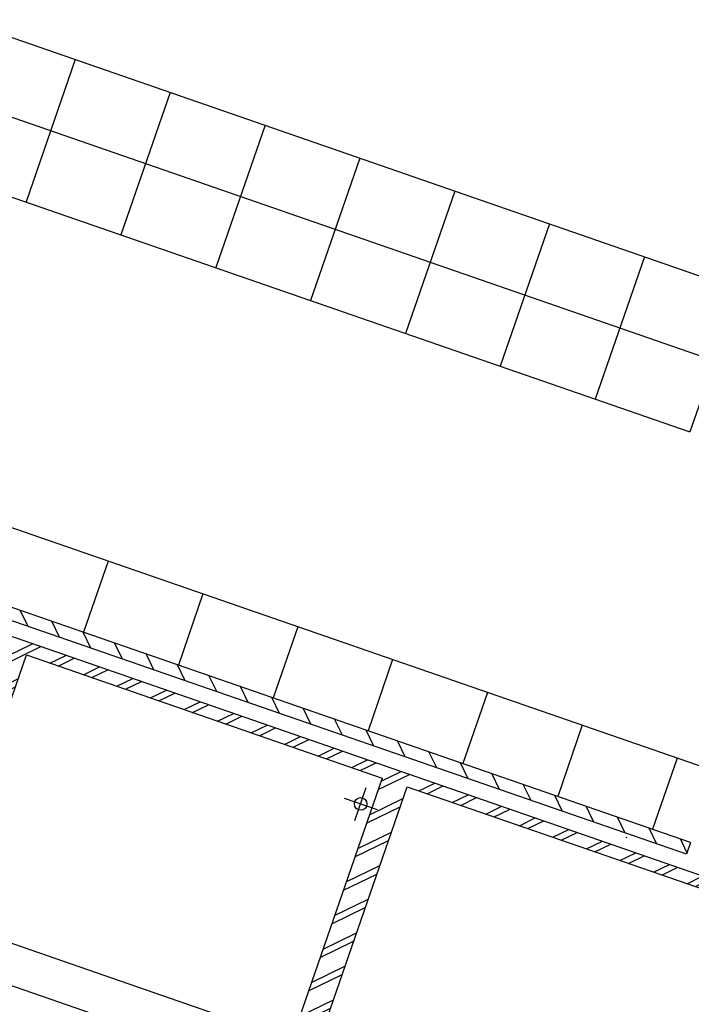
# Model space of a CAD drawing. Header units: metres. Extents: x 128615 to 129083, y 455669 to 456034.
# Tile 17 of 158: x 128743.01 to 128748.35, y 455835.78 to 455843.6. Entities that reach past the tile are written whole.
import ezdxf

# ---------------------------------------------------------------- set-up
doc = ezdxf.new("R2010")
doc.units = ezdxf.units.M
for name, color, linetype in [('B-XX-GR-GRAS-G', 90, 'Continuous'), ('B-XX-GR-KRUIDEN-G', 98, 'Continuous'), ('B-XX-OG-BEBOUWING-G', 1, 'Continuous')]:
    doc.layers.add(name, color=color, linetype=linetype)
doc.layers.add('B-XX-VH-BESTRATING-V', color=1, linetype='Continuous', lineweight=18)
doc.layers.add('X-XX-AL-T25', color=7, linetype='Continuous', lineweight=25)
doc.styles.add('ISO', font='Iso.shx', dxfattribs={"height": 50})

msp = doc.modelspace()

# ---------------------------------------------------------------- hatches: boundary and pattern name
at = {"layer": 'B-XX-GR-GRAS-G'}
h = msp.add_hatch(dxfattribs=at)
h.set_pattern_fill('AR-SAND', color=256, scale=0.01999999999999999, angle=-116.5632943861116, style=0)
h.set_pattern_definition([(18.40658155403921, (128738.9979208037, 455858.1422880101), (0.2899431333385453, 0.935445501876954), [0, -0.7721600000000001, 0, -0.8636, 0, -0.8255]), (348.4065815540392, (128738.9979208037, 455858.1422880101), (1.318547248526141, 1.060693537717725), [0, -0.4165599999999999, 0, -0.6959599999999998, 0, -0.2666999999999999]), (308.4065815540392, (128738.4074554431, 455858.3466790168), (1.495894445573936, -0.5147657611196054), [0, -0.2539999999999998, 0, -0.9143999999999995, 0, -1.193799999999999]), (298.4065815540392, (128738.4074554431, 455858.3466790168), (1.588945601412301, -0.07820251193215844), [0, -0.1269999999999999, 0, -0.5994399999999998, 0, -0.6857999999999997])])
edge = h.paths.add_edge_path()
edge.add_line((128718.4737859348, 455835.5675399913), (128718.7100325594, 455835.4857626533))
edge.add_line((128718.7100325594, 455835.4857626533), (128719.8571266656, 455838.7996038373))
edge.add_line((128719.8571266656, 455838.7996038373), (128719.8603401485, 455838.8088872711))
edge.add_line((128719.8603401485, 455838.8088872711), (128728.6176974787, 455835.8094550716))
edge.add_line((128728.6176974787, 455835.8094550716), (128727.707325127, 455833.1514666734))
edge.add_line((128727.707325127, 455833.1514666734), (128743.7469743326, 455827.6091604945))
edge.add_line((128743.7469743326, 455827.6091604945), (128743.845094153, 455827.8926189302))
edge.add_line((128743.845094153, 455827.8926189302), (128753.1767621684, 455824.6659260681))
edge.add_line((128753.1767621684, 455824.6659260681), (128751.2071715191, 455818.9759738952))
edge.add_line((128751.2071715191, 455818.9759738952), (128750.9434317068, 455819.0672680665))
edge.add_line((128750.9434317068, 455819.0672680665), (128752.7621302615, 455824.3213079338))
edge.add_line((128752.7621302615, 455824.3213079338), (128743.9431941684, 455827.3740039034))
edge.add_line((128743.9431941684, 455827.3740039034), (128741.5596138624, 455820.5014139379))
edge.add_line((128741.5596138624, 455820.5014139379), (128737.240533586, 455821.9823502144))
edge.add_line((128737.240533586, 455821.9823502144), (128716.5853280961, 455830.8609510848))
edge.add_line((128716.5853280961, 455830.8609510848), (128714.6911999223, 455833.4517016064))
edge.add_line((128714.6911999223, 455833.4517016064), (128715.7625574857, 455836.506038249))
edge = h.paths.add_edge_path(flags=16)
edge.add_arc((128736.0536065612, 455824.6643860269), 0.244154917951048, 105.90658159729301, 215.9065814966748, ccw=False)
edge.add_arc((128736.1844503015, 455825.0423806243), 0.2441549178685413, 105.9065816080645, 215.9065815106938, ccw=False)
edge.add_arc((128736.3152940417, 455825.4203752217), 0.2441549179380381, 105.9065816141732, 215.9065815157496, ccw=False)
edge.add_arc((128736.446137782, 455825.798369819), 0.2441549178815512, 105.9065815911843, 215.9065814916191, ccw=False)
edge.add_arc((128736.5769815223, 455826.1763644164), 0.2441549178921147, 105.90658160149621, 215.9065815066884, ccw=False)
edge.add_arc((128736.6939270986, 455826.4675260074), 0.192303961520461, 87.04087111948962, 197.0408710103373, ccw=False)
edge.add_arc((128736.8470429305, 455826.4618143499), 0.2441549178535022, 15.906581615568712, 125.90658151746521, ccw=False)
edge.add_arc((128737.2250375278, 455826.3309706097), 0.2441549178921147, 15.90658159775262, 125.90658150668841, ccw=False)
edge.add_arc((128737.6030321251, 455826.2001268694), 0.2441549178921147, 15.90658159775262, 125.90658150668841, ccw=False)
edge.add_arc((128737.9810267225, 455826.0692831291), 0.2441549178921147, 15.90658159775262, 125.90658150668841, ccw=False)
edge.add_arc((128738.3590213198, 455825.9384393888), 0.2441549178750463, 15.906581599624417, 125.9065815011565, ccw=False)
edge.add_arc((128738.7370159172, 455825.8075956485), 0.2441549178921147, 15.90658159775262, 125.90658150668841, ccw=False)
edge.add_arc((128739.1150105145, 455825.6767519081), 0.2441549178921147, 15.90658159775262, 125.90658150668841, ccw=False)
edge.add_arc((128739.4930051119, 455825.5459081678), 0.2441549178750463, 15.906581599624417, 125.9065815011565, ccw=False)
edge.add_arc((128739.8709997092, 455825.4150644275), 0.2441549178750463, 15.906581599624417, 125.9065815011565, ccw=False)
edge.add_arc((128740.2489943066, 455825.2842206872), 0.2441549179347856, 15.906581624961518, 125.9065815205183, ccw=False)
edge.add_arc((128740.616738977, 455825.1509338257), 0.2403198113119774, 13.584983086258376, 123.58498299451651, ccw=False)
edge.add_arc((128740.8117478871, 455824.9662955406), 0.2441549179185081, -29.09341840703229, 80.90658149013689, ccw=False)
edge.add_arc((128740.9865099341, 455824.6064925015), 0.244154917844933, -29.093418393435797, 80.90658151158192, ccw=False)
edge.add_arc((128741.1428086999, 455824.2543287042), 0.2403171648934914, -33.732980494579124, 76.26701940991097, ccw=False)
edge.add_arc((128741.1996318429, 455823.923003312), 0.24415491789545, -55.86154654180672, 54.13845336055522, ccw=False)
edge.add_arc((128741.1936173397, 455823.5230485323), 0.2441549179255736, -55.86154652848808, 54.13845337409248, ccw=False)
edge.add_arc((128741.1513394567, 455823.1593286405), 0.2413992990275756, -67.96513201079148, 42.03486789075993, ccw=False)
edge.add_arc((128741.0627786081, 455822.9087853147), 0.1811171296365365, -101.49806459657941, 8.50193529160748, ccw=False)
edge.add_arc((128740.8834872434, 455822.9290621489), 0.2441549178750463, 195.9065815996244, 305.90658150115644, ccw=False)
edge.add_arc((128740.505492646, 455823.0599058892), 0.2441549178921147, 195.9065815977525, 305.90658150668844, ccw=False)
edge.add_arc((128740.1274980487, 455823.1907496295), 0.2441549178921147, 195.9065815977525, 305.90658150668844, ccw=False)
edge.add_arc((128739.7495034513, 455823.3215933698), 0.2441549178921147, 195.9065815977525, 305.90658150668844, ccw=False)
edge.add_arc((128739.3715088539, 455823.4524371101), 0.2441549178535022, 195.9065816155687, 305.90658151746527, ccw=False)
edge.add_arc((128738.9935142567, 455823.5832808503), 0.2441549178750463, 195.9065815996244, 305.90658150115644, ccw=False)
edge.add_arc((128738.6155196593, 455823.7141245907), 0.2441549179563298, 195.9065816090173, 305.90658150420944, ccw=False)
edge.add_arc((128738.2375250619, 455823.8449683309), 0.2441549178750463, 195.9065815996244, 305.90658150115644, ccw=False)
edge.add_arc((128737.8595304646, 455823.9758120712), 0.2441549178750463, 195.9065815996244, 305.90658150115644, ccw=False)
edge.add_arc((128737.4815358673, 455824.1066558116), 0.2441549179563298, 195.9065816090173, 305.90658150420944, ccw=False)
edge.add_arc((128737.1035412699, 455824.2374995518), 0.2441549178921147, 195.9065815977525, 305.90658150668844, ccw=False)
edge.add_arc((128736.7255466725, 455824.3683432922), 0.2441549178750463, 195.9065815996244, 305.90658150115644, ccw=False)
edge.add_arc((128736.3475520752, 455824.4991870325), 0.2441549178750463, 195.9065815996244, 305.90658150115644, ccw=False)
edge.add_arc((128736.0154299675, 455824.5666757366), 0.1659363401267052, 195.9065816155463, 305.9065815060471, ccw=False)
at = {"layer": 'B-XX-GR-KRUIDEN-G'}
h = msp.add_hatch(dxfattribs=at)
h.set_pattern_fill('SWAMP', color=256, scale=0.2, angle=-116.5632943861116, style=0)
h.set_pattern_definition([(340.9065815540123, (128738.9979208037, 455858.1422880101), (3.839350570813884, 3.326515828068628), [0.6349999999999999, -4.444999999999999]), (70.90658155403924, (128739.2979540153, 455858.0384307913), (-0.9611808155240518, 4.988231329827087), [0.3174999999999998, -8.481319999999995]), (70.90658155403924, (128739.3729632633, 455858.0124661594), (-0.9611808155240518, 4.988231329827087), [0.2539999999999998, -8.544819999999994]), (70.90658155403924, (128739.2229447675, 455858.0643954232), (-0.9611808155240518, 4.988231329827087), [0.2539999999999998, -8.544819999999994]), (40.90658155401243, (128739.4479706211, 455857.9865021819), (-0.9611719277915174, 4.988233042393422), [0.2032, -4.876799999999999]), (100.9065815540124, (128739.1479374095, 455858.0903594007), (-4.8005224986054, 1.661717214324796), [0.2032, -4.8768])])
edge = h.paths.add_edge_path()
edge.add_line((128948.4118116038, 455833.4579504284), (128948.6455033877, 455826.0782791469))
edge.add_line((128948.6455033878, 455826.0782791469), (128943.9095911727, 455812.3966981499))
edge.add_line((128943.9095911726, 455812.3966981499), (128941.3888850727, 455813.2785094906))
edge.add_line((128941.3888850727, 455813.2785094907), (128942.1339618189, 455815.4309623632))
edge.add_arc((128932.745274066, 455818.888458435), 10.00508554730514, -20.21683048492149, 71.17534409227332)
edge.add_line((128935.9736453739, 455828.358376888), (128892.1860483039, 455843.579290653))
edge.add_arc((128893.6952972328, 455847.9211051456), 4.596649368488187, -157.04283936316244, -109.16785423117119, ccw=False)
edge.add_arc((128894.4307678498, 455848.232645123), 5.395382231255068, 162.5112662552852, 202.9571606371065, ccw=False)
edge.add_line((128889.2847814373, 455849.8540560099), (128901.8557516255, 455885.6735668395))
edge.add_line((128901.8557516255, 455885.6735668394), (128887.2242848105, 455890.7225570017))
edge.add_line((128887.2242848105, 455890.7225570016), (128887.1817624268, 455890.5997140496))
edge.add_line((128887.1817624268, 455890.5997140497), (128874.5146120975, 455895.1035688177))
edge.add_line((128874.5146120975, 455895.1035688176), (128873.5283828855, 455892.2544503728))
edge.add_arc((128867.280722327, 455871.995513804), 21.20041917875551, 72.86074229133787, 176.4358647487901)
edge.add_line((128846.121308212, 455873.313454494), (128835.0103701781, 455877.1887525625))
edge.add_arc((128817.5916042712, 455889.2204382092), 21.17014088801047, -34.63404912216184, -24.22743715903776)
edge.add_line((128836.8971577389, 455880.5330640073), (128837.0847450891, 455880.5150973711))
edge.add_line((128837.0847450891, 455880.5150973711), (128838.2442237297, 455883.7950644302))
edge.add_line((128838.2442237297, 455883.7950644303), (128838.0851409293, 455883.9110295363))
edge.add_arc((128817.5916042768, 455889.2204382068), 21.17014088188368, -14.52468191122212, 21.05836036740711)
edge.add_line((128837.3478955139, 455896.8272655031), (128838.4437976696, 455897.45125095))
edge.add_line((128838.4437976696, 455897.45125095), (128836.9196742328, 455900.519436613))
edge.add_line((128836.9196742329, 455900.519436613), (128835.8290882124, 455899.9707426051))
edge.add_arc((128817.5916042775, 455889.2204382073), 21.17014088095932, 30.51773535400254, 65.7725628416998)
edge.add_line((128826.2789784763, 455908.5259916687), (128826.2969451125, 455908.713579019))
edge.add_line((128826.2969451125, 455908.7135790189), (128823.0169780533, 455909.8730576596))
edge.add_line((128823.0169780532, 455909.8730576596), (128822.9010129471, 455909.7139748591))
edge.add_arc((128817.591604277, 455889.2204382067), 21.17014088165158, 75.47531808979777, 155.5873596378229)
edge.add_line((128798.3142327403, 455897.9701702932), (128798.1176121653, 455897.9799474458))
edge.add_line((128798.1176121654, 455897.9799474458), (128797.7211869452, 455896.8585281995))
edge.add_line((128797.7211869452, 455896.8585281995), (128793.8072384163, 455898.2133509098))
edge.add_arc((128775.6531717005, 455909.0573338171), 21.14620778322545, -30.85117203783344, -24.45064201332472)
edge.add_line((128794.9029489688, 455900.3047239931), (128795.4902118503, 455900.2458409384))
edge.add_line((128795.4902118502, 455900.2458409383), (128796.7020683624, 455903.7467742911))
edge.add_line((128796.7020683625, 455903.746774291), (128796.1976420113, 455904.0486570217))
edge.add_arc((128775.6531716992, 455909.057333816), 21.14620778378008, -13.70124981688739, 21.18853243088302)
edge.add_line((128795.3698146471, 455916.7003760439), (128797.9082227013, 455917.9559061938))
edge.add_line((128797.9082227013, 455917.9559061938), (128796.4067381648, 455921.1222890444))
edge.add_line((128796.4067381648, 455921.1222890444), (128793.8362756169, 455919.8525566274))
edge.add_arc((128775.6531717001, 455909.0573338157), 21.1462077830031, 30.69740409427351, 65.54935799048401)
edge.add_line((128784.4057815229, 455928.3071110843), (128784.4646645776, 455928.8943739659))
edge.add_line((128784.4646645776, 455928.8943739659), (128780.9637312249, 455930.1062304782))
edge.add_line((128780.9637312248, 455930.1062304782), (128780.6618484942, 455929.6018041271))
edge.add_arc((128775.6531717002, 455909.0573338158), 21.14620778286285, 76.298750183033, 155.5095457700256)
edge.add_line((128756.4094808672, 455917.8233173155), (128755.8262168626, 455917.8979581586))
edge.add_line((128755.8262168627, 455917.8979581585), (128754.6142224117, 455914.3971073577))
edge.add_line((128754.6142224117, 455914.3971073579), (128755.1121866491, 455914.0802848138))
edge.add_arc((128775.6531716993, 455909.057333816), 21.1462077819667, 166.2589379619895, 191.7043835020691)
edge.add_line((128754.9466508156, 455904.7675673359), (128751.1985842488, 455903.6584638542))
edge.add_line((128751.1985842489, 455903.6584638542), (128751.1173775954, 455903.9197317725))
edge.add_line((128751.1173775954, 455903.9197317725), (128741.4969709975, 455907.2999279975))
edge.add_line((128741.4969709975, 455907.2999279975), (128757.0495062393, 455938.2990116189))
edge.add_line((128757.0495062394, 455938.2990116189), (128795.963293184, 455925.5684809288))
edge.add_line((128795.963293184, 455925.5684809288), (128808.0815679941, 455921.3936663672))
edge.add_line((128808.0815679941, 455921.3936663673), (128811.5859768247, 455919.9881814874))
edge.add_line((128811.5859768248, 455919.9881814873), (128842.9440111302, 455909.6012506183))
edge.add_line((128842.9440111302, 455909.6012506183), (128874.3253125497, 455899.2845629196))
edge.add_line((128874.3253125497, 455899.2845629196), (128897.3942134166, 455890.0887698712))
edge.add_line((128897.3942134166, 455890.0887698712), (128932.249899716, 455875.2515896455))
edge.add_line((128932.249899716, 455875.2515896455), (128958.9784740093, 455863.874893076))
edge.add_line((128958.9784740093, 455863.8748930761), (128948.4118116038, 455833.4579504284))
h.paths.add_polyline_path([(128845.694092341, 455904.4570519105), (128848.0856081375, 455905.5477301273), (128849.2310223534, 455903.2376735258), (128848.6444501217, 455901.5319182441), (128846.8291906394, 455902.1678003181)], flags=16)
at = {"layer": 'B-XX-OG-BEBOUWING-G'}
h = msp.add_hatch(dxfattribs=at)
h.set_pattern_fill('T,_O', color=256, scale=0.05985236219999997, angle=70.90658155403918)
h.set_pattern_definition([(115.9065815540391, (128744.9972977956, 455840.3960854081), (-0.1682426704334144, -0.08171813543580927), [])])
h.paths.add_polyline_path([(128740.2575387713, 455839.069354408), (128740.4703410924, 455839.6841192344), (128748.3132825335, 455836.9692661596), (128748.3459129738, 455837.0635322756), (128740.5029715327, 455839.7783853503), (128742.092074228, 455844.3691455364), (128741.8941153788, 455844.437669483), (128740.0595798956, 455839.1378783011)])
h = msp.add_hatch(dxfattribs=at)
h.set_pattern_fill('10300013,O', color=256, scale=99.75393699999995, angle=250.9065815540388)
h.set_pattern_definition([(25.90658155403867, (128744.0061487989, 455836.3595223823), (-0.0871660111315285, 0.1794588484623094), []), (25.90658155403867, (128744.0292217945, 455836.4261779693), (-0.0871660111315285, 0.1794588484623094), [])])
h.paths.add_polyline_path([(128742.240735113, 455836.1683592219), (128743.0662853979, 455838.5532921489), (128745.8942691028, 455837.5743788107), (128744.8272535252, 455834.4918765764), (128748.1831274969, 455833.3302326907), (128748.0623948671, 455832.981448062), (128748.2603537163, 455832.9129241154), (128748.5475016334, 455833.742465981), (128748.4532355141, 455833.775096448), (128748.3553441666, 455833.4922980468), (128745.0937363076, 455834.621311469), (128746.092227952, 455837.5058548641), (128749.353835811, 455836.376841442), (128749.0666879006, 455835.547299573), (128749.1609540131, 455835.5146691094), (128749.4807323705, 455836.438477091), (128740.4311845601, 455839.5709998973), (128740.3985541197, 455839.4767337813), (128742.8683265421, 455838.6218160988), (128742.1113001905, 455836.434842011), (128738.9622871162, 455837.5248804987), (128738.8937631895, 455837.3269216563)])
at = {"layer": 'B-XX-VH-BESTRATING-V'}
h = msp.add_hatch(dxfattribs=at)
h.set_pattern_fill('BRICK', color=256, scale=0.03307086, angle=-116.5097316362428)
h.set_pattern_definition([(340.9065815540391, (128781.00315288, 455850.7668853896), (0.0686929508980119, 0.1984471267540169), []), (70.90658155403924, (128781.00315288, 455850.7668853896), (-0.3968942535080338, 0.1373859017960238), [0.2099999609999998, -0.2099999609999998]), (70.90658155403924, (128781.2016000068, 455850.6981924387), (-0.3968942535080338, 0.1373859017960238), [-0.2099999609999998, 0.2099999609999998])])
edge = h.paths.add_edge_path()
edge.add_line((128831.6126664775, 455838.8346340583), (128839.0652869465, 455860.4902585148))
edge.add_line((128839.0652869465, 455860.4902585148), (128836.3034510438, 455861.4412710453))
edge.add_line((128836.3034510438, 455861.4412710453), (128833.541615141, 455862.3922835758))
edge.add_arc((128834.2946828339, 455864.407557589), 2.151381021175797, 165.7586443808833, 249.5102871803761, ccw=False)
edge.add_line((128832.2094179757, 455864.936812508), (128832.7229766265, 455866.3634640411))
edge.add_line((128832.7229766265, 455866.3634640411), (128829.5305935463, 455867.4960062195))
edge.add_line((128829.5305935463, 455867.4960062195), (128825.7790093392, 455865.6897798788))
edge.add_line((128825.7790093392, 455865.6897798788), (128824.1892600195, 455861.2288345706))
edge.add_line((128824.1892600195, 455861.2288345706), (128829.3480097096, 455859.4118744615))
edge.add_arc((128828.6821113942, 455857.5376763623), 1.98897940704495, -20.160679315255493, 70.43999003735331, ccw=False)
edge.add_line((128830.5492255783, 455856.8521665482), (128825.085613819, 455841.0700632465))
edge.add_arc((128820.6003911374, 455842.5189337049), 4.713432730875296, 246.4303146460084, 342.09788309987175, ccw=False)
edge.add_line((128818.7156584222, 455838.1987218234), (128794.9887339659, 455846.4591081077))
edge.add_line((128794.9887339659, 455846.4591081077), (128740.4443933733, 455865.3829613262))
edge.add_arc((128742.7378552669, 455872.1050294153), 7.102546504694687, 156.7495911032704, 251.16118143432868, ccw=False)
edge.add_line((128736.2121179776, 455874.9087625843), (128740.8492055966, 455888.4475361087))
edge.add_arc((128747.4193090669, 455885.7839878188), 7.08948158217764, 110.50432189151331, 157.9321541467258, ccw=False)
edge.add_line((128744.936019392, 455892.4243207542), (128746.0560372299, 455895.6599412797))
edge.add_line((128746.0560372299, 455895.6599412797), (128750.9663574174, 455893.9602221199))
edge.add_line((128750.9663574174, 455893.9602221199), (128752.5278960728, 455898.5416274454))
edge.add_line((128752.5278960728, 455898.5416274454), (128752.0152830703, 455900.3559231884))
edge.add_line((128752.0152830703, 455900.3559231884), (128751.9765845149, 455900.3451798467))
edge.add_line((128751.9765845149, 455900.3451798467), (128751.0126086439, 455903.818817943))
edge.add_line((128751.0126086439, 455903.818817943), (128743.3040688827, 455906.5354959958))
edge.add_line((128743.3040688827, 455906.5354959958), (128719.892912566, 455838.9029857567))
edge.add_line((128719.892912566, 455838.9029857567), (128720.2712589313, 455838.7734198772))
edge.add_line((128720.2712589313, 455838.7734198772), (128743.5504862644, 455906.0245387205))
edge.add_line((128743.5504862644, 455906.0245387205), (128750.6829467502, 455903.5108851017))
edge.add_line((128750.6829467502, 455903.5108851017), (128752.1090925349, 455898.5527556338))
edge.add_line((128752.1090925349, 455898.5527556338), (128750.717407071, 455894.4696833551))
edge.add_line((128750.717407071, 455894.4696833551), (128745.8088863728, 455896.1687796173))
edge.add_line((128745.8088863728, 455896.1687796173), (128744.6185725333, 455892.7300809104))
edge.add_arc((128747.419309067, 455885.7839878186), 7.489481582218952, 111.9598016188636, 158.0177529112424)
edge.add_line((128740.4743136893, 455888.5874452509), (128735.6521931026, 455874.5084362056))
edge.add_arc((128742.711383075, 455872.0759849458), 7.466524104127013, 160.9871051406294, 251.273710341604)
edge.add_line((128740.3142736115, 455865.0047157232), (128794.856583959, 455846.0815660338))
edge.add_line((128794.856583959, 455846.0815660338), (128818.5714073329, 455837.8252763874))
edge.add_arc((128820.6003911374, 455842.5189337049), 5.113432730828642, 246.6220382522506, 342.0506229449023)
edge.add_line((128825.4649488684, 455840.9430934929), (128830.9260443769, 455856.717928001))
edge.add_arc((128828.6821113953, 455857.5376763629), 2.388979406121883, 339.9318582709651, 430.4537588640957)
edge.add_line((128829.4813863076, 455859.7889831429), (128824.7008226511, 455861.4727425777))
edge.add_line((128824.7008226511, 455861.4727425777), (128826.1020253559, 455865.4046131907))
edge.add_line((128826.1020253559, 455865.4046131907), (128829.4604913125, 455867.0964502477))
edge.add_line((128829.4604913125, 455867.0964502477), (128832.2105117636, 455866.120842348))
edge.add_line((128832.2105117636, 455866.120842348), (128831.8267665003, 455865.0548087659))
edge.add_arc((128834.2946828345, 455864.4075575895), 2.551381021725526, 165.3042260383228, 249.6319906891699)
edge.add_line((128833.4066780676, 455862.0156979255), (128838.5569163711, 455860.2422612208))
edge.add_line((128838.5569163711, 455860.2422612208), (128831.2322111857, 455838.9583295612))
edge.add_arc((128836.4510621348, 455837.3560573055), 5.459274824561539, 162.9326608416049, 251.688394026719)
edge.add_line((128834.7358411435, 455832.1732300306), (128868.2102711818, 455820.5590485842))
edge.add_arc((128870.243457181, 455825.3755239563), 5.22802833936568, 247.1138597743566, 340.4610631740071)
edge.add_line((128875.1704265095, 455823.6270235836), (128882.5907182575, 455844.7795449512))
edge.add_arc((128880.2053561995, 455845.6949556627), 2.55498119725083, 339.0051081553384, 400.5811834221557)
edge.add_line((128882.1458260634, 455847.357034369), (128879.1820600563, 455850.9862143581))
edge.add_line((128879.1820600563, 455850.9862143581), (128886.2461834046, 455856.9579368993))
edge.add_arc((128882.7728296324, 455860.6776088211), 5.089218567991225, 313.038728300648, 342.0620473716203)
edge.add_line((128887.6146643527, 455859.110196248), (128893.0181774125, 455874.5159597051))
edge.add_arc((128882.8722026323, 455877.7590635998), 10.65169127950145, 342.2738127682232, 419.290512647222)
edge.add_line((128888.3118646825, 455886.917043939), (128886.2148499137, 455887.872679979))
edge.add_line((128886.2148499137, 455887.872679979), (128886.1094443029, 455887.4783866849))
edge.add_line((128886.1094443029, 455887.4783866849), (128888.1745737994, 455886.5274173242))
edge.add_arc((128882.8857705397, 455877.7600346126), 10.23906438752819, -17.723255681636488, 58.900096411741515, ccw=False)
edge.add_line((128892.6388684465, 455874.6430616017), (128887.2355901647, 455859.2379771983))
edge.add_arc((128882.7728296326, 455860.677608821), 4.689218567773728, 313.1287842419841, 342.12093767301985, ccw=False)
edge.add_line((128885.978569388, 455857.2553283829), (128883.1729931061, 455854.8264816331))
edge.add_line((128883.1729931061, 455854.8264816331), (128878.5836409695, 455851.0866857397))
edge.add_line((128878.5836409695, 455851.0866857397), (128881.839104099, 455847.1002356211))
edge.add_arc((128880.2053561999, 455845.6949556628), 2.15498119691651, -21.143024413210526, 40.70070699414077, ccw=False)
edge.add_line((128882.2152704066, 455844.9176598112), (128877.8010034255, 455832.3322089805))
edge.add_line((128877.8010034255, 455832.3322089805), (128874.7932273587, 455823.7601450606))
edge.add_arc((128870.243457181, 455825.3755239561), 4.828028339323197, 246.96541338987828, 340.45278373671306, ccw=False)
edge.add_line((128868.354313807, 455820.9324400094), (128834.8638834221, 455832.552191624))
edge.add_arc((128836.4510621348, 455837.3560573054), 5.059274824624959, 163.0072479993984, 251.7166439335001, ccw=False)
h = msp.add_hatch(dxfattribs=at)
h.set_pattern_fill('BRICK', color=256, scale=0.03307086, angle=-116.5097316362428)
h.set_pattern_definition([(340.9065815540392, (128778.1828872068, 455854.1191263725), (0.06869295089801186, 0.1984471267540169), []), (70.90658155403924, (128778.1828872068, 455854.1191263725), (-0.3968942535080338, 0.1373859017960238), [0.2099999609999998, -0.2099999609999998]), (70.90658155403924, (128778.3813343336, 455854.0504334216), (-0.3968942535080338, 0.1373859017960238), [-0.2099999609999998, 0.2099999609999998])])
edge = h.paths.add_edge_path()
edge.add_arc((128751.3219678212, 455846.394278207), 9.372125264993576, 338.0283954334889, 431.0771489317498)
edge.add_line((128754.3612985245, 455855.2598972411), (128737.5441658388, 455861.0866553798))
edge.add_arc((128735.7230812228, 455855.8650819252), 5.53002518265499, 70.77318686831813, 161.0931870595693)
edge.add_line((128730.4914183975, 455857.6569755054), (128723.5752764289, 455837.6419488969))
edge.add_line((128723.5752764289, 455837.6419488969), (128723.9537030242, 455837.5123555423))
edge.add_line((128723.9537030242, 455837.5123555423), (128729.7329794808, 455854.2081124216))
edge.add_line((128729.7329794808, 455854.2081124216), (128729.7329354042, 455854.2081276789))
edge.add_line((128729.7329354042, 455854.2081276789), (128730.8698377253, 455857.5273652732))
edge.add_arc((128735.7230656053, 455855.8651140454), 5.129999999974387, 70.77344927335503, 161.0934494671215, ccw=False)
edge.add_line((128737.4123963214, 455860.708982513), (128754.2316041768, 455854.8815067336))
edge.add_arc((128751.3225362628, 455846.394138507), 8.972073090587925, -22.100399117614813, 71.08071322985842, ccw=False)
edge.add_line((128759.6353953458, 455843.0185690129), (128750.7112081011, 455817.2386564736))
edge.add_line((128750.7112081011, 455817.2386564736), (128751.0899095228, 455817.1086747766))
edge.add_line((128751.0899095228, 455817.1086747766), (128760.0133899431, 455842.8877252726))
h = msp.add_hatch(dxfattribs=at)
h.set_pattern_fill('BRICK', color=256, scale=0.03299999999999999, angle=-26.50973163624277)
h.set_pattern_definition([(70.90658155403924, (128778.8590521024, 455851.1544226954), (-0.198021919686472, 0.06854576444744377), []), (160.9065815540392, (128778.8590521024, 455851.1544226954), (-0.1370915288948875, -0.396043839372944), [0.2095499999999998, -0.2095499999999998]), (160.9065815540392, (128778.9275978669, 455851.3524446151), (-0.1370915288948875, -0.396043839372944), [-0.2095499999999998, 0.2095499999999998])])
edge = h.paths.add_edge_path()
edge.add_line((128759.0012112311, 455841.1863204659), (128756.2850414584, 455842.1265291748))
edge.add_line((128756.2850414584, 455842.1265291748), (128756.9285131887, 455843.985455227))
edge.add_line((128756.9285131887, 455843.985455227), (128751.8303110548, 455845.7502101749))
edge.add_line((128751.8303110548, 455845.7502101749), (128749.770277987, 455839.7989788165))
edge.add_line((128749.770277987, 455839.7989788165), (128749.6133143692, 455839.3455264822))
edge.add_line((128749.6133143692, 455839.3455264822), (128750.0727927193, 455839.1864769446))
edge.add_arc((128749.376647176, 455839.4063082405), 0.7300304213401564, 270.3932955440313, 342.4747413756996, ccw=False)
edge.add_line((128749.3816582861, 455838.6762950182), (128749.3543064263, 455838.5972782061))
edge.add_arc((128748.8990532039, 455838.0265865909), 0.730030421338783, -20.66157826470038, 51.419867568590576, ccw=False)
edge.add_line((128749.5821286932, 455837.7689972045), (128749.1226503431, 455837.928046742))
edge.add_line((128749.1226503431, 455837.928046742), (128748.7668211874, 455836.9000915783))
edge.add_line((128748.7668211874, 455836.9000915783), (128748.7715461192, 455836.8984560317))
edge.add_line((128748.7715461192, 455836.8984560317), (128749.7962317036, 455836.5417375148))
edge.add_line((128749.7962317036, 455836.5417375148), (128749.3840739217, 455835.3510545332))
edge.add_line((128749.3840739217, 455835.3510545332), (128750.2470342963, 455835.052338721))
edge.add_arc((128749.3065641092, 455835.3160880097), 0.9767537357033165, 254.53461634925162, 344.3341625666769, ccw=False)
edge.add_line((128749.0461067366, 455834.3747008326), (128748.4485411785, 455832.6483931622))
edge.add_line((128748.4485411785, 455832.6483931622), (128748.772708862, 455832.5361817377))
edge.add_arc((128748.0167196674, 455832.7978692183), 0.7999999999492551, 285.74057402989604, 340.906581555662, ccw=False)
edge.add_line((128748.2337453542, 455832.0278693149), (128747.1355242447, 455828.8552173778))
edge.add_line((128747.1355242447, 455828.8552173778), (128747.1582039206, 455828.8473667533))
edge.add_line((128747.1582039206, 455828.8473667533), (128747.1418484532, 455828.8001174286))
edge.add_line((128747.1418484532, 455828.8001174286), (128746.812994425, 455827.9234606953))
edge.add_line((128746.812994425, 455827.9234606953), (128746.5191842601, 455827.0749792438))
edge.add_line((128746.5191842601, 455827.0749792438), (128753.3035208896, 455824.7265647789))
edge.add_line((128753.3035208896, 455824.7265647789), (128759.0012112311, 455841.1863204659))

# ---------------------------------------------------------------- linework, layer by layer
at = {"layer": 'B-XX-OG-BEBOUWING-G'}
for p, q in [((128742.6568271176, 455843.5610131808), (128748.7334358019, 455841.4575804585)), ((128743.4545328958, 455843.2848853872), (128743.0629675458, 455842.1536918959)), ((128744.20866189, 455843.0238418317), (128743.8170965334, 455841.8926483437)), ((128742.4610444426, 455842.9954164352), (128748.5376531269, 455840.8919837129)), ((128744.9627908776, 455842.7627982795), (128744.5712255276, 455841.6316047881)), ((128745.7169198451, 455842.5017546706), (128745.3253545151, 455841.3705612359)), ((128742.265261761, 455842.4298196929), (128748.3418704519, 455840.3263869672)), ((128746.4710488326, 455842.2407111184), (128746.0794834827, 455841.1095176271)), ((128747.2251778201, 455841.9796675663), (128746.8336124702, 455840.8484740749)), ((128747.9793068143, 455841.7186240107), (128747.5877414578, 455840.5874305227)), ((128748.7334358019, 455841.4575804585), (128748.3418704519, 455840.3263869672)), ((128748.5888287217, 455837.6128138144), (128740.6987542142, 455840.3439820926)), ((128748.3459129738, 455837.0635322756), (128740.5029715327, 455839.7783853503)), ((128748.3132825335, 455836.9692661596), (128740.4703410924, 455839.6841192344)), ((128740.4311845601, 455839.5709998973), (128749.4807323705, 455836.438477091)), ((128743.7152701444, 455839.2998078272), (128743.5194874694, 455838.7342110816)), ((128744.4693991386, 455839.0387642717), (128744.2736164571, 455838.4731675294)), ((128745.2235281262, 455838.7777207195), (128745.0277454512, 455838.2121239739)), ((128742.240735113, 455836.1683592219), (128743.0662853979, 455838.5532921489)), ((128743.0662853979, 455838.5532921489), (128745.8942691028, 455837.5743788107)), ((128745.9776571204, 455838.516677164), (128745.7818744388, 455837.9510804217)), ((128746.7317860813, 455838.2556335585), (128746.5360034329, 455837.6900368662)), ((128747.4859150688, 455837.9945900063), (128747.2901323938, 455837.4289932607)), ((128748.240044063, 455837.7335464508), (128748.044261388, 455837.1679497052)), ((128745.8942691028, 455837.5743788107), (128744.8272535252, 455834.4918765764)), ((128745.0937363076, 455834.621311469), (128746.092227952, 455837.5058548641)), ((128745.6779593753, 455837.2391895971), (128745.7683209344, 455837.5002351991)), ((128746.092227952, 455837.5058548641), (128749.353835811, 455836.376841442)), ((128745.5926173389, 455837.4148931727), (128745.8536629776, 455837.3245316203)), ((128747.8432413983, 455837.0992683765), (128747.8338147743, 455837.1025313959)), ((128748.3459129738, 455837.0635322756), (128748.3132825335, 455836.9692661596)), ((128745.1731362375, 455835.4910974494), (128742.3451525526, 455836.4700108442))]:
    msp.add_line(p, q, dxfattribs=at)
msp.add_lwpolyline([(128745.0687188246, 455835.1894458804), (128742.240735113, 455836.1683592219)], dxfattribs=at)
msp.add_circle((128745.7231401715, 455837.3697124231), 0.04987696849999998, dxfattribs=at)

# ---------------------------------------------------------------- texts
at = {"layer": 'X-XX-AL-T25', "style": 'ISO'}
msp.add_text('Bedrijfsgebouw', height=0.9975393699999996, rotation=341.187282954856, dxfattribs=at).set_placement((128735.3717311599, 455835.7375308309))

doc.saveas('drawing.dxf')
